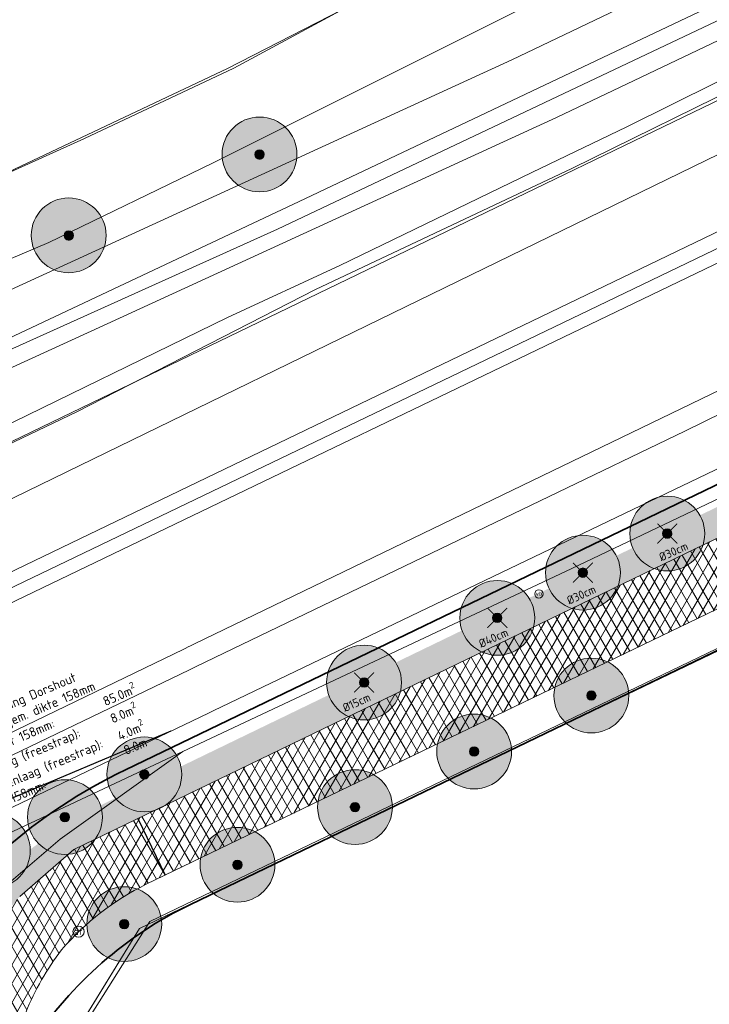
# Model space of a CAD drawing. Header units: millimetres. Extents: x 162876 to 168130, y 402614 to 405602.
# Tile 78 of 256: x 164816 to 164853, y 403569 to 403622. Entities that reach past the tile are written whole.
import ezdxf
from ezdxf import colors
from ezdxf.entities.mleader import LeaderData, LeaderLine
from ezdxf.enums import TextEntityAlignment as Align
from ezdxf.math import Vec2, Vec3

# ---------------------------------------------------------------- set-up
doc = ezdxf.new("R2010")
doc.units = ezdxf.units.MM
for name, color, linetype, lineweight in [('X-CA190022.004-UO-BGT_Ondergrond$0$GE_251_SPRTrein_as_Lijn_GEM', 253, 'Continuous', 9), ('X-CA190022.004-UO-BGT_Ondergrond$0$GE_261_OSHHek_Lijn_GEM', 253, 'X-CA190022.004-UO-BGT_Ondergrond$0$Hekwerk', 9), ('X-CA190022.004-UO-BGT_Ondergrond$0$GE_314_WGDRijbaanLokaleweg_Vlak_GEM', 253, 'Continuous', 9), ('X-CA190022.004-UO-BGT_Ondergrond$0$GE_316_WGDFietspad_Vlak_GEM', 253, 'Continuous', 9), ('X-CA190022.004-UO-BGT_Ondergrond$0$GE_367_OWGBerm_groenvoorziening_grasenk_GEM', 253, 'Continuous', 9), ('X-CA190022.004-UO-BGT_Ondergrond$0$GE_471_BTDBouwland_Vlak_GEM', 253, 'Continuous', 9), ('X-CA190022.004-UO-BGT_Ondergrond$0$GE_476_BTDGraslandagrarisch_Vlak_GEM', 253, 'Continuous', 9), ('X-CA190022.004-UO-BGT_Ondergrond$0$GE_479_BTDGroenvoorziening_grasenkruida_GEM', 253, 'Continuous', 9), ('X-CA190022.004-UO-BGT_Ondergrond$0$GE_504_WTDWaterloop_sloot_Vlak_GEM', 253, 'Continuous', 9), ('X-CA190022.004-UO-BGT_Ondergrond$0$GE_523_WTDGreppel_drogesloot_Vlak_GEM', 253, 'Continuous', 9), ('X-CA190022.004-UO-BGT_Ondergrond$0$GE_541_OWTOever_slootkant_Vlak_GEM', 253, 'Continuous', 9), ('X-CA190022.004-UO-BGT_Ondergrond$0$GE_814_BRDVerkeersbord_Punt_GEM', 7, 'Continuous', 25), ('X-CA190022.004-UO-DWM_Beplanting_v0.1$0$B-WE-GR-BOOM-S AFKOMSTIG UIT BGT', 252, 'Continuous', 0), ('X-CA190022.004-UO-GZM_Werkgrens$0$N-WE-KG-GRENS_SYSTEEMGRENS-G', 7, 'X-CA190022.004-UO-GZM_Werkgrens$0$KG-OG', 35), ('X-CA190022.004-UO-KAD_Percelen$0$B-WE-KG-GRENS_PERCEEL-GV', 150, 'Continuous', 9), ('X-CA190022.004-UO-OPB_Opbreek_v0.1$0$B-WE-VW-AFSLUITPAAL-S', 7, 'Continuous', 25), ('X-CA190022.004-UO-OPB_Opbreek_v0.1$0$V-WE-VH-VERHARDING_ASFALT-A-200', 252, 'Continuous', 18), ('X-CA190022.004-UO-OPB_Opbreek_v0.1$0$V-WE-VH-VERHARDING_ASFALT_ZAAGSNEDE-G', 1, 'X-CA190022.004-UO-OPB_Opbreek_v0.1$0$VH-ZAAGSNEDE', 25), ('X-CA190022.004-UO-OPB_Opbreek_v0.1$0$X-XX-AL-T25- LEADER ASFALT', 7, 'Continuous', 25)]:
    doc.layers.add(name, color=color, linetype=linetype, lineweight=lineweight)
for name, color, linetype in [('X-CA190022.004-UO-DWM_Beplanting_v0.1$0$B-WE-GR-BOOM-S AFKOMSTIG UIT BOMENBESTAND GEMEENTE', 252, 'Continuous'), ('X-CA190022.004-UO-DWM_Beplanting_v0.1$0$B-WE-GR-BOOM-S AFKOMSTIG UIT DTM_v0.4', 252, 'Continuous'), ('X-CA190022.004-UO-DWM_Beplanting_v0.1$0$V-WE-GR-BOOM-S', 1, 'Continuous'), ('X-CA190022.004-UO-DWM_Beplanting_v0.1$0$X-XX-AL-T18- DIAMETER TE ROOIEN BOOM 0-25 cm', 10, 'Continuous'), ('X-CA190022.004-UO-DWM_Beplanting_v0.1$0$X-XX-AL-T18- DIAMETER TE ROOIEN BOOM 25-50 cm', 10, 'Continuous')]:
    doc.layers.add(name, color=color, linetype=linetype)
doc.layers.add('X-CA190022.004-UO-OPB_Opbreek_v0.1$0$V-WE-GR-GRAS-V', color=7, linetype='Continuous', lineweight=18, true_color=0x67a552, transparency=0.5)
doc.layers.add('X-CA190022.004-UO-OPB_Opbreek_v0.1$0$V-WE-VH-VERHARDING_ASFALT-A-200 DEKLAAG FREZEN', color=32, linetype='Continuous', lineweight=18, transparency=0.5)
doc.styles.add('X-CA190022.004-UO-BGT_Ondergrond$0$NLCS-ISO', font='NLCS-ISO.ttf')
doc.styles.add('X-CA190022.004-UO-DWM_Beplanting_v0.1$0$NLCS-ISO-M250-T18', font='NLCS-ISO.ttf', dxfattribs={"height": 0.45})
doc.styles.add('X-CA190022.004-UO-OPB_Opbreek_v0.1$0$NLCS-ISO', font='NLCS-ISO.ttf')
doc.styles.add('X-CA190022.004-UO-OPB_Opbreek_v0.1$0$NLCS-ISO-M200-T25', font='NLCS-ISO.ttf', dxfattribs={"height": 0.5})
doc.linetypes.add('X-CA190022.004-UO-BGT_Ondergrond$0$Hekwerk', pattern='A,5,-1.5,[2,dgnlstyle-Veghel.shx,S=0.007936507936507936,R=0,X=0,Y=0],-1.5', length=8)
doc.linetypes.add('X-CA190022.004-UO-GZM_Werkgrens$0$KG-OG', pattern='A,5.5,-1.5,[2,NLCS.SHX,S=0.5,R=0,X=0,Y=0],-1.5', length=8.5)
doc.linetypes.add('X-CA190022.004-UO-OPB_Opbreek_v0.1$0$VH-ZAAGSNEDE', pattern='A,1e-05,-2.54,[181,NLCS.SHX,S=2.54,R=0,X=-2.54,Y=0],-5.08,[181,NLCS.SHX,S=2.54,R=180,X=2.54,Y=0],-2.54', length=10.16001)
pattern_1 = [(59.99999999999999, (0, 0), (-0.4330127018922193, 0.2500000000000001), []), (120, (0, 0), (-0.4330127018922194, -0.2499999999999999), [])]

# ---------------------------------------------------------------- blocks, each defined once
blk = doc.blocks.new('X-CA190022.004-UO-OPB_Opbreek_v0.1$0$SVW-AFSLUITPAAL-SO')
at = {"lineweight": 18}
blk.add_circle((0, 0), 1.5, dxfattribs=at)
at = {"lineweight": 18, "style": 'X-CA190022.004-UO-OPB_Opbreek_v0.1$0$NLCS-ISO'}
blk.add_text('af', height=1.8, dxfattribs=at).set_placement((0, 0), align=Align.MIDDLE_CENTER)
blk = doc.blocks.new('X-CA190022.004-UO-BGT_Ondergrond$0$SIE-WEG_PAAL_VERKEERSBORD-SO')
at = {"linetype": 'ByBlock', "lineweight": 18}
blk.add_circle((0, 0), 1.5, dxfattribs=at)
at = {"linetype": 'ByBlock', "lineweight": 18, "style": 'X-CA190022.004-UO-BGT_Ondergrond$0$NLCS-ISO'}
blk.add_text('vb', height=1.5, dxfattribs=at).set_placement((0, 0.1317113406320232), align=Align.MIDDLE_CENTER)
blk = doc.blocks.new('X-CA190022.004-UO-BGT_Ondergrond$0$IMGEOVerkeersbord')
at = {"xscale": 5, "yscale": 5, "zscale": 5}
blk.add_blockref('X-CA190022.004-UO-BGT_Ondergrond$0$SIE-WEG_PAAL_VERKEERSBORD-SO', (0, 0), dxfattribs=at)
blk = doc.blocks.new('X-CA190022.004-UO-DWM_Beplanting_v0.1$0$SGR-BOOM_01-SO')
at = {"linetype": 'ByBlock', "lineweight": 18}
h = blk.add_hatch(color=0, dxfattribs=at)
h.dxf.hatch_style = 1
edge = h.paths.add_edge_path()
edge.add_arc((0, 0), 0.25, 0, 360)
at = {"color": 0, "linetype": 'ByBlock', "lineweight": 18}
for radius in [2, 0.25]:
    blk.add_circle((0, 0), radius, dxfattribs=at)
blk = doc.blocks.new('X-CA190022.004-UO-DWM_Beplanting_v0.1$0$IMGEOBoom')
at = {"transparency": 33554457}
h = blk.add_hatch(color=256, dxfattribs=at)
h.dxf.hatch_style = 1
edge = h.paths.add_edge_path()
edge.add_arc((0, 0), 100, 0, 360)
edge = h.paths.add_edge_path(flags=17)
edge.add_arc((0, 0), 12.5, 0, 360)
h = blk.add_hatch()
h.set_pattern_fill('ANGLE', color=256)
h.set_pattern_definition([(0, (0, 0), (0, 6.985), [5.08, -1.905]), (90, (0, 0), (-6.985, 4.277078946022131e-16), [5.08, -1.905])])
edge = h.paths.add_edge_path(flags=17)
edge.add_arc((0, 0), 12.5, 0, 360)
at = {"xscale": 50, "yscale": 50, "zscale": 50}
blk.add_blockref('X-CA190022.004-UO-DWM_Beplanting_v0.1$0$SGR-BOOM_01-SO', (0, 0), dxfattribs=at)
blk = doc.blocks.new('X-CA190022.004-UO-DWM_Beplanting_v0.1$0$Te verwijderen boom')
at = {"ltscale": 0.1, "const_width": 0.05, "flags": 128}
for points in [[(-0.5303300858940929, 0.5303300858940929), (0.5303300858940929, -0.5303300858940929)], [(0.5303300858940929, 0.5303300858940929), (-0.5303300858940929, -0.5303300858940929)]]:
    blk.add_lwpolyline(points, dxfattribs=at)

msp = doc.modelspace()

# ---------------------------------------------------------------- hatches: boundary and pattern name
at = {"layer": 'X-CA190022.004-UO-OPB_Opbreek_v0.1$0$V-WE-GR-GRAS-V'}
h = msp.add_hatch(color=256, dxfattribs=at)
h.dxf.hatch_style = 1
edge = h.paths.add_edge_path()
edge.add_line((165185.0802885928, 403753.919015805), (165184.9358469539, 403754.335098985))
edge.add_line((165184.9358469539, 403754.335098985), (165182.4242570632, 403753.7117531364))
edge.add_arc((165184.83305572, 403744.0062030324), 10.00000068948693, 103.9384755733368, 104.389961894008)
edge.add_line((165182.3478536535, 403753.6924708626), (165176.1634736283, 403750.9195116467))
edge.add_line((165176.1634736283, 403750.9195116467), (165163.371198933, 403744.7270959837))
edge.add_line((165163.371198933, 403744.7270959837), (165132.0621676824, 403729.7524126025))
edge.add_line((165132.0621676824, 403729.7524126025), (165051.8105520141, 403691.1326350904))
edge.add_line((165051.8105520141, 403691.1326350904), (164928.067560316, 403631.5836390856))
edge.add_line((164928.067560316, 403631.5836390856), (164889.0778979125, 403612.8208391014))
edge.add_line((164889.0778979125, 403612.8208391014), (164824.4758502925, 403581.5370472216))
edge.add_line((164824.4758502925, 403581.5370472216), (164821.6934440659, 403580.1894008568))
edge.add_arc((164833.3995884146, 403554.5033978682), 28.22772688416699, 114.5006619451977, 114.9023726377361)
edge.add_line((164821.513644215, 403580.1066963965), (164818.198, 403577.726))
edge.add_line((164818.198, 403577.726), (164815.446, 403575.376))
edge.add_line((164815.446, 403575.376), (164813.1797279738, 403574.2017110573))
edge.add_arc((164833.5750510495, 403554.2979663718), 28.49786405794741, 135.6988739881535, 141.3908883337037)
edge.add_line((164811.3062145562, 403572.0807439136), (164810.6738774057, 403569.0759115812))
edge.add_arc((164785.2018896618, 403574.4362386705), 26.02989178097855, 331.0608713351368, 348.1160734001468, ccw=False)
edge.add_line((164807.9815402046, 403561.840890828), (164805.4631513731, 403559.8819045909))
edge.add_line((164805.4631513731, 403559.8819045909), (164804.0464364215, 403558.8791263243))
edge.add_line((164804.0464364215, 403558.8791263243), (164804.732, 403557.966))
edge.add_line((164804.732, 403557.966), (164806.021, 403557.782))
edge.add_line((164806.021, 403557.782), (164809.528, 403560.51))
edge.add_arc((164776.9784585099, 403579.0174162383), 37.4432518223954, 330.3777764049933, 331.2628578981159)
edge.add_arc((164785.1916638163, 403574.4391008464), 28.04048786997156, 331.3968636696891, 348.1145441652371)
edge.add_line((164812.631, 403568.664), (164812.655, 403568.782))
edge.add_line((164812.655, 403568.782), (164812.679, 403568.899))
edge.add_arc((164828.7575959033, 403563.4019086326), 16.99232943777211, 138.510654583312, 161.1250179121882, ccw=False)
edge.add_line((164816.029, 403574.659), (164818.92, 403577.18))
edge.add_line((164818.92, 403577.18), (164889.73, 403611.47))
edge.add_line((164889.73, 403611.47), (164928.718, 403630.232))
edge.add_line((164928.718, 403630.232), (165052.461, 403689.781))
edge.add_line((165052.461, 403689.781), (165132.711, 403728.4))
edge.add_line((165132.711, 403728.4), (165183.831, 403752.85))
edge.add_line((165183.831, 403752.85), (165184.537, 403753.109))
edge.add_line((165184.537, 403753.109), (165184.335, 403753.662))
edge.add_line((165184.335, 403753.662), (165185.0802885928, 403753.919015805))
h = msp.add_hatch(color=256, dxfattribs=at)
h.dxf.hatch_style = 1
edge = h.paths.add_edge_path()
edge.add_arc((164833.5750487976, 403554.2979641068), 28.49786402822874, 129.6731744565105, 135.69886756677)
edge.add_line((164813.1797279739, 403574.2017110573), (164815.446, 403575.376))
edge.add_line((164815.446, 403575.376), (164818.198, 403577.726))
edge.add_line((164818.198, 403577.726), (164821.513644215, 403580.1066963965))
edge.add_arc((164833.3995898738, 403554.5033946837), 28.22773038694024, 114.9023726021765, 129.66525419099)
at = {"layer": 'X-CA190022.004-UO-OPB_Opbreek_v0.1$0$V-WE-VH-VERHARDING_ASFALT-A-200'}
h = msp.add_hatch(dxfattribs=at)
h.set_pattern_fill('AVH-ASFALT', color=256, scale=0.5, pattern_type=2)
h.set_pattern_definition(pattern_1)
edge = h.paths.add_edge_path()
edge.add_line((164823.8109751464, 403575.8132366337), (164822.3430904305, 403578.837643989))
edge.add_line((164822.3430904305, 403578.837643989), (164818.92, 403577.18))
edge.add_line((164818.92, 403577.18), (164816.029, 403574.659))
edge.add_arc((164828.7575959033, 403563.4019086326), 16.99232943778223, 138.510654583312, 161.1250179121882)
edge.add_line((164812.679, 403568.899), (164812.655, 403568.782))
edge.add_line((164812.655, 403568.782), (164812.631, 403568.664))
edge.add_line((164812.631, 403568.664), (164816.034, 403567.544))
edge.add_line((164816.034, 403567.544), (164816.352, 403568.462))
edge.add_arc((164830.2942390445, 403562.7289012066), 15.07496107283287, 142.9106646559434, 157.6473590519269, ccw=False)
edge.add_arc((164829.2238126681, 403562.3431091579), 14.48514344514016, 116.37884174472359, 139.1372691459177, ccw=False)
edge.add_line((164822.788, 403575.32), (164823.8109751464, 403575.8132366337))
at = {"layer": 'X-CA190022.004-UO-OPB_Opbreek_v0.1$0$V-WE-VH-VERHARDING_ASFALT-A-200 DEKLAAG FREZEN'}
h = msp.add_hatch(dxfattribs=at)
h.set_pattern_fill('AVH-ASFALT', color=256, scale=0.5, pattern_type=2)
h.set_pattern_definition(pattern_1)
h.paths.add_polyline_path([(165053.915, 403686.762), (165052.461, 403689.781), (164928.718, 403630.232), (164889.73, 403611.47), (164822.3430904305, 403578.837643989), (164823.8109751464, 403575.8132366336), (164897.083, 403611.142), (164930.224, 403627.122)])

# ---------------------------------------------------------------- linework, layer by layer
at = {"layer": 'X-CA190022.004-UO-BGT_Ondergrond$0$GE_251_SPRTrein_as_Lijn_GEM'}
msp.add_line((164845.068, 403605.352), (164908.013, 403635.73), dxfattribs=at)
at = {"layer": 'X-CA190022.004-UO-BGT_Ondergrond$0$GE_261_OSHHek_Lijn_GEM'}
msp.add_line((164832.047, 403577.565), (164853.84, 403588.034), dxfattribs=at)
at = {"layer": 'X-CA190022.004-UO-BGT_Ondergrond$0$GE_367_OWGBerm_groenvoorziening_grasenk_GEM', "flags": 128}
for points in [[(164790.984, 403596.542), (164796.144, 403599.5300000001), (164808.177, 403605.646), (164817.592, 403609.652), (164826.338, 403613.893), (164844.829, 403623.157), (164869.283, 403635.778), (164876.211, 403640.129), (164881.966, 403643.374), (164890.639, 403647.86), (164900.979, 403653.037), (164902.228, 403653.76), (164902.077, 403654.3180000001), (164900.775, 403654.858), (164912.662, 403660.8180000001)], [(164793.37, 403592.5030000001), (164798.401, 403595.872), (164812.91, 403602.75), (164829.801, 403610.369), (164868.202, 403628.593), (164905.02, 403646.658), (164903.043, 403649.339), (164885.09, 403640.342), (164867.701, 403631.561), (164842.331, 403619.417), (164811.64, 403605.3400000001), (164795.615, 403597.535), (164788.258, 403591.868)]]:
    msp.add_lwpolyline(points, dxfattribs=at)
at = {"layer": 'X-CA190022.004-UO-BGT_Ondergrond$0$GE_471_BTDBouwland_Vlak_GEM', "flags": 128}
msp.add_lwpolyline([(164994.181, 403699.1770000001), (164982.338, 403693.9), (164969.809, 403687.706), (164953.622, 403680.611), (164932.576, 403671.054), (164920.429, 403665.042), (164912.662, 403660.8180000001), (164900.775, 403654.858), (164896.98, 403653.637), (164887.611, 403648.933), (164879.138, 403644.836), (164864.696, 403638.0140000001), (164839.855, 403625.49), (164835.899, 403623.531), (164827.471, 403618.982), (164819.485, 403615.211), (164808.649, 403610.308), (164797.782, 403605.159), (164791.469, 403601.87)], dxfattribs=at)
at = {"layer": 'X-CA190022.004-UO-BGT_Ondergrond$0$GE_504_WTDWaterloop_sloot_Vlak_GEM', "flags": 128}
for points in [[(164814.134, 403599.296), (164827.134, 403605.631), (164833.139, 403608.426), (164843.402, 403613.393), (164848.475, 403615.8290000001), (164858.005, 403620.565)], [(164855.4, 403618.448), (164845.54, 403613.615), (164831.834, 403607.136), (164819.075, 403600.582), (164809.051, 403595.786)]]:
    msp.add_lwpolyline(points, dxfattribs=at)
at = {"layer": 'X-CA190022.004-UO-BGT_Ondergrond$0$GE_523_WTDGreppel_drogesloot_Vlak_GEM', "flags": 128}
for points in [[(164900.775, 403654.858), (164902.077, 403654.3180000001), (164902.228, 403653.76), (164900.979, 403653.037), (164890.639, 403647.86), (164881.966, 403643.374), (164876.211, 403640.129), (164869.283, 403635.778), (164844.829, 403623.157), (164826.338, 403613.893), (164817.592, 403609.652), (164808.177, 403605.646), (164796.144, 403599.5300000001), (164790.984, 403596.542)], [(164791.469, 403601.87), (164797.782, 403605.159), (164808.649, 403610.308), (164819.485, 403615.211), (164827.471, 403618.982), (164835.899, 403623.531), (164839.855, 403625.49), (164864.696, 403638.0140000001), (164879.138, 403644.836), (164887.611, 403648.933), (164896.98, 403653.637), (164900.775, 403654.858)]]:
    msp.add_lwpolyline(points, dxfattribs=at)
at = {"layer": 'X-CA190022.004-UO-BGT_Ondergrond$0$GE_541_OWTOever_slootkant_Vlak_GEM', "flags": 128}
for points in [[(164858.005, 403620.565), (164848.475, 403615.8290000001), (164843.402, 403613.393), (164833.139, 403608.426), (164827.134, 403605.631), (164814.134, 403599.296)], [(164809.051, 403595.786), (164819.075, 403600.582), (164831.834, 403607.136), (164845.54, 403613.615), (164855.4, 403618.448)]]:
    msp.add_lwpolyline(points, dxfattribs=at)
at = {"layer": 'X-CA190022.004-UO-KAD_Percelen$0$B-WE-KG-GRENS_PERCEEL-GV', "flags": 128}
for points in [[(165112.96, 403892.75), (165013.384, 403848.933), (164699.405, 403710.75), (164782.888, 403598.044), (164827.139, 403618.955), (164891.876, 403652.217), (165174.211, 403781.023), (165147.929, 403847.659), (165142.318, 403859.073), (165133.014, 403872.153), (165124.362, 403881.795), (165115.178, 403891.433)], [(164787.129, 403591.173), (164830.972, 403611.838), (164885.502, 403637.729), (164951.691, 403669.132), (165025.211, 403704.052), (165100.661, 403739.758), (165175.883, 403776.785), (165174.211, 403781.023), (164891.876, 403652.217), (164827.139, 403618.955), (164782.888, 403598.044)]]:
    msp.add_lwpolyline(points, close=True, dxfattribs=at)
at = {"layer": 'X-CA190022.004-UO-OPB_Opbreek_v0.1$0$V-WE-VH-VERHARDING_ASFALT_ZAAGSNEDE-G', "ltscale": 0.02, "flags": 128}
msp.add_lwpolyline([(164822.3430904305, 403578.837643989), (164823.8109751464, 403575.8132366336)], dxfattribs=at)

# ---------------------------------------------------------------- block references
at = {"layer": 'X-CA190022.004-UO-BGT_Ondergrond$0$GE_814_BRDVerkeersbord_Punt_GEM', "xscale": 0.03, "yscale": 0.03, "zscale": 0.02}
msp.add_blockref('X-CA190022.004-UO-BGT_Ondergrond$0$IMGEOVerkeersbord', (164843.787, 403590.848), dxfattribs=at)
at = {"layer": 'X-CA190022.004-UO-DWM_Beplanting_v0.1$0$B-WE-GR-BOOM-S AFKOMSTIG UIT BGT', "xscale": 0.02, "yscale": 0.02, "zscale": 0.02}
for p in [(164828.85, 403614.359), (164818.648, 403610.0300000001), (164850.647, 403594.0790000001), (164846.138, 403591.988), (164841.559, 403589.5680000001), (164834.436, 403586.111), (164846.587, 403585.415), (164840.322, 403582.421)]:
    msp.add_blockref('X-CA190022.004-UO-DWM_Beplanting_v0.1$0$IMGEOBoom', p, dxfattribs=at)
at = {"layer": 'X-CA190022.004-UO-DWM_Beplanting_v0.1$0$B-WE-GR-BOOM-S AFKOMSTIG UIT BOMENBESTAND GEMEENTE', "xscale": 0.02, "yscale": 0.02, "zscale": 0.02}
for p in [(164828.85, 403614.359), (164818.648, 403610.03), (164850.647, 403594.079), (164846.138, 403591.988), (164841.559, 403589.568), (164834.436, 403586.111), (164846.587, 403585.415), (164840.322, 403582.421)]:
    msp.add_blockref('X-CA190022.004-UO-DWM_Beplanting_v0.1$0$IMGEOBoom', p, dxfattribs=at)
at = {"layer": 'X-CA190022.004-UO-DWM_Beplanting_v0.1$0$B-WE-GR-BOOM-S AFKOMSTIG UIT DTM_v0.4', "linetype": 'ByBlock', "lineweight": -2, "xscale": 0.02, "yscale": 0.02, "zscale": 0.02}
msp.add_blockref('X-CA190022.004-UO-DWM_Beplanting_v0.1$0$IMGEOBoom', (164833.953, 403579.45, 9.286), dxfattribs=at)
at = {"layer": 'X-CA190022.004-UO-DWM_Beplanting_v0.1$0$V-WE-GR-BOOM-S'}
for p in [(164850.647, 403594.0790000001), (164846.138, 403591.988), (164841.559, 403589.5680000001), (164834.436, 403586.111)]:
    msp.add_blockref('X-CA190022.004-UO-DWM_Beplanting_v0.1$0$Te verwijderen boom', p, dxfattribs=at)
at = {"layer": 'X-CA190022.004-UO-OPB_Opbreek_v0.1$0$B-WE-VW-AFSLUITPAAL-S', "xscale": 0.2, "yscale": 0.2, "zscale": 0.2}
msp.add_blockref('X-CA190022.004-UO-OPB_Opbreek_v0.1$0$SVW-AFSLUITPAAL-SO', (164819.175, 403572.786), dxfattribs=at)

# ---------------------------------------------------------------- texts
at = {"layer": 'X-CA190022.004-UO-DWM_Beplanting_v0.1$0$X-XX-AL-T18- DIAMETER TE ROOIEN BOOM 0-25 cm', "insert": (164833.2351574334, 403584.9328552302), "char_height": 0.45, "attachment_point": 1, "rotation": 24.279999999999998, "style": 'X-CA190022.004-UO-DWM_Beplanting_v0.1$0$NLCS-ISO-M250-T18'}
msp.add_mtext_dynamic_manual_height_columns('%%C15cm', width=0.45, gutter_width=2.25, heights=[0], dxfattribs=at)
at = {"layer": 'X-CA190022.004-UO-DWM_Beplanting_v0.1$0$X-XX-AL-T18- DIAMETER TE ROOIEN BOOM 25-50 cm', "char_height": 0.45, "attachment_point": 1, "rotation": 24.279999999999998, "style": 'X-CA190022.004-UO-DWM_Beplanting_v0.1$0$NLCS-ISO-M250-T18'}
for s, insert in [('%%C30cm', (164850.1427787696, 403592.9915651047)), ('%%C30cm', (164845.2146467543, 403590.6782040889)), ('%%C40cm', (164840.5096523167, 403588.3639158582))]:
    msp.add_mtext_dynamic_manual_height_columns(s, width=0.45, gutter_width=2.25, heights=[0], dxfattribs=dict(at, insert=insert))

# ---------------------------------------------------------------- next in the draw order: leaders
at = {"layer": 'X-CA190022.004-UO-OPB_Opbreek_v0.1$0$X-XX-AL-T25- LEADER ASFALT'}
ml = msp.add_multileader_mtext('Standard', dxfattribs=at)
ml.set_content('\\A1;Wegvak 2.9; Kruising Dorshout\\PTotaal teervrij, gem. dikte 158mm\\POpbreken asfalt 158mm:  ^I^I85.0m{\\H0.7x;\\S2^ ;}\\PFrezen deklaag (freestrap):  ^I8.0m{\\H0.7x;\\S2^ ;\\H1.42857x;\\PFrezen tussenlaag }(freestrap): ^I4.0m{\\H0.7x;\\S2^ ;\\H1.42857x;\\PZaagsnede 158mm:  ^I^I8.0m }', color=256, style='X-CA190022.004-UO-OPB_Opbreek_v0.1$0$NLCS-ISO-M200-T25')
ml.set_leader_properties(color=256, linetype='ByLayer', lineweight=-1)
ml.build(insert=Vec2(0, 0))
ml.multileader.update_dxf_attribs({"text_left_attachment_type": 5, "text_right_attachment_type": 5, "dogleg_length": 0.5, "arrow_head_size": 0.5})
ctx = ml.context
ctx.base_point, ctx.char_height, ctx.arrow_head_size, ctx.landing_gap_size, ctx.plane_origin, ctx.plane_x_axis, ctx.plane_y_axis = Vec3(164812.2368694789, 403578.5031553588), 0.5, 0.5, 0.18, Vec3(164723.1127229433, 403589.3765476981), Vec3(0.9211174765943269, 0.3892847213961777), Vec3(-0.3892847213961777, 0.9211174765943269)
ctx.left_attachment, ctx.right_attachment = 5, 5
notes = []
notes.append((ctx, [(0, (1, 1, 0), (164811.7763107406, 403578.3085129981), (0.921117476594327, 0.3892847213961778), 0.4999999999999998, [(1, [(164800.7652454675, 403560.1442834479)], 0, [])])]))
ctx.mtext.insert, ctx.mtext.text_direction, ctx.mtext.rotation, ctx.mtext.width, ctx.mtext.flow_direction = Vec3(164810.4886876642, 403583.1020536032), Vec3(0.9211174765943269, 0.3892847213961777), 0.3998549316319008, 14.95834468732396, 5
ctx.mtext.has_bg_fill, ctx.mtext.bg_color, ctx.mtext.bg_scale_factor, ctx.mtext.bg_transparency, ctx.mtext.use_window_bg_color = 1, -1027028792, 1.5, 0, 1
for ctx, leaders in notes:
    for number, flags, end, landing, length, lines in leaders:
        leader = LeaderData()
        leader.index, (leader.has_last_leader_line, leader.has_dogleg_vector, leader.attachment_direction) = number, flags
        leader.last_leader_point, leader.dogleg_vector, leader.dogleg_length = Vec3(end), Vec3(landing), length
        for number, points, colour, breaks in lines:
            line = LeaderLine()
            line.index, line.vertices, line.color, line.breaks = number, Vec3.list(points), colors.encode_raw_color(colour), breaks
            leader.lines.append(line)
        ctx.leaders.append(leader)

# ---------------------------------------------------------------- next in the draw order: linework, layer by layer
at = {"layer": 'X-CA190022.004-UO-BGT_Ondergrond$0$GE_251_SPRTrein_as_Lijn_GEM'}
for p, q in [((164789.729, 403579.594), (164922.317, 403643.446)), ((164790.556, 403578.319), (164922.966, 403642.107)), ((164773.462, 403570.933), (164845.068, 403605.352))]:
    msp.add_line(p, q, dxfattribs=at)
at = {"layer": 'X-CA190022.004-UO-BGT_Ondergrond$0$GE_261_OSHHek_Lijn_GEM'}
for p, q in [((164822.431, 403572.962), (164832.047, 403577.565)), ((164815.7, 403561.975), (164822.431, 403572.962))]:
    msp.add_line(p, q, dxfattribs=at)
at = {"layer": 'X-CA190022.004-UO-BGT_Ondergrond$0$GE_314_WGDRijbaanLokaleweg_Vlak_GEM', "flags": 128}
msp.add_lwpolyline([(164905.02, 403646.658), (164868.202, 403628.593), (164829.801, 403610.369), (164812.91, 403602.75), (164798.401, 403595.872), (164793.37, 403592.5030000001), (164789.337, 403588.407), (164786.957, 403582.448), (164786.029, 403583.287), (164786.349, 403583.527), (164781.352, 403590.2200000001), (164785.051, 403590.471), (164788.258, 403591.868), (164795.615, 403597.535), (164811.64, 403605.3400000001), (164842.331, 403619.417), (164867.701, 403631.561), (164885.09, 403640.342), (164903.043, 403649.339), (164905.02, 403646.658)], dxfattribs=at)
at = {"layer": 'X-CA190022.004-UO-BGT_Ondergrond$0$GE_316_WGDFietspad_Vlak_GEM', "flags": 128}
for points in [[(164816.029, 403574.659), (164818.92, 403577.18), (164889.73, 403611.4700000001), (164928.718, 403630.232), (165052.461, 403689.781), (165053.915, 403686.762)], [(165053.915, 403686.762), (164930.224, 403627.122), (164897.083, 403611.142), (164822.788, 403575.32)]]:
    msp.add_lwpolyline(points, dxfattribs=at)
at = {"layer": 'X-CA190022.004-UO-BGT_Ondergrond$0$GE_316_WGDFietspad_Vlak_GEM'}
for centre, radius, start, end in [((164829.2238126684, 403562.3431091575), 14.48514344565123, 116.3788417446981, 139.1372691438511), ((164830.2942390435, 403562.7289012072), 15.07496107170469, 142.9106646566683, 157.6473590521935)]:
    msp.add_arc(centre, radius, start, end, dxfattribs=at)
at = {"layer": 'X-CA190022.004-UO-BGT_Ondergrond$0$GE_367_OWGBerm_groenvoorziening_grasenk_GEM', "flags": 128}
for points in [[(165184.537, 403753.109), (165183.831, 403752.8500000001), (165132.711, 403728.4), (165052.461, 403689.781), (164928.718, 403630.232), (164889.73, 403611.4700000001), (164818.92, 403577.18), (164816.029, 403574.659)], [(165020.847, 403701.185), (164994.729, 403688.8670000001), (164970.544, 403677.232), (164924.828, 403654.961), (164906.751, 403646.269), (164872.249, 403629.472), (164844.728, 403616.333), (164820.707, 403605.295), (164798.273, 403595.036), (164796.649, 403593.785), (164795.736, 403592.477), (164789.337, 403588.407)], [(164809.528, 403560.51), (164806.021, 403557.782), (164804.732, 403557.966), (164803.063, 403560.189), (164802.426, 403561.037), (164802.303, 403561.201), (164794.593, 403571.459), (164796.779, 403572.7310000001), (164801.128, 403568.949), (164807.319, 403571.87), (164807.843, 403570.785), (164810.586, 403572.108), (164810.297, 403572.708), (164815.446, 403575.376), (164818.198, 403577.7260000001), (164824.741, 403582.424), (164845.508, 403592.191), (164892.802, 403614.747), (164932.953, 403634.789), (165023.639, 403678.975), (165070.999, 403701.067)], [(164822.788, 403575.32), (164897.083, 403611.142), (164898.003, 403609.583), (164894.042, 403607.5900000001)], [(164894.042, 403607.5900000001), (164853.84, 403588.034), (164832.047, 403577.565), (164822.431, 403572.962), (164815.7, 403561.975), (164812.075, 403556.422), (164811.274, 403557.307), (164812.565, 403559.008), (164814.07, 403562.025), (164814.789, 403563.951), (164815.79, 403566.8400000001), (164816.034, 403567.544), (164816.352, 403568.462)], [(164824.741, 403582.424), (164818.198, 403577.7260000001), (164815.446, 403575.376), (164810.297, 403572.708), (164809.257, 403574.862), (164806.514, 403573.538), (164807.319, 403571.87), (164801.128, 403568.949), (164796.779, 403572.7310000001), (164799.727, 403574.446), (164799.396, 403573.282), (164799.575, 403572.244), (164800.084, 403571.751), (164800.975, 403571.585), (164803.417, 403572.255), (164809.926, 403575.456), (164824.741, 403582.424)]]:
    msp.add_lwpolyline(points, dxfattribs=at)
at = {"layer": 'X-CA190022.004-UO-BGT_Ondergrond$0$GE_367_OWGBerm_groenvoorziening_grasenk_GEM', "extrusion": (0, 0, -1)}
for centre, radius, start, end in [((-164829.2238126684, 403562.3431091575), 14.48514344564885, 40.86273085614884, 63.62115825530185), ((-164830.2942390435, 403562.7289012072), 15.0749610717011, 22.35264094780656, 37.08933534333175)]:
    msp.add_arc(centre, radius, start, end, dxfattribs=at)
at = {"layer": 'X-CA190022.004-UO-BGT_Ondergrond$0$GE_476_BTDGraslandagrarisch_Vlak_GEM', "flags": 128}
msp.add_lwpolyline([(164815.7, 403561.975), (164822.431, 403572.962), (164832.047, 403577.565), (164853.84, 403588.034), (164894.042, 403607.5900000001), (164898.003, 403609.583), (164926.203, 403570.8400000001), (164927.892, 403568.525)], dxfattribs=at)
at = {"layer": 'X-CA190022.004-UO-BGT_Ondergrond$0$GE_479_BTDGroenvoorziening_grasenkruida_GEM', "flags": 128}
for points in [[(164789.337, 403588.407), (164795.736, 403592.477), (164795.749, 403590.857), (164796.403, 403590.0900000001), (164797.584, 403589.377), (164799.057, 403589.045), (164800.769, 403589.314), (164803.866, 403590.234), (164853.405, 403614.379), (164881.309, 403627.845), (164910.616, 403641.89), (164918.504, 403645.499), (164919.981, 403646.2420000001), (164940.87, 403656.027), (164963.173, 403666.692), (164984.215, 403676.958), (165005.231, 403686.995)], [(165001.831, 403672.039), (164980.948, 403662.403), (164964.98, 403654.785), (164947.527, 403646.174), (164928.788, 403636.728), (164926.155, 403635.523), (164915.337, 403630.919), (164851.58, 403599.55), (164808.057, 403578.591), (164801.04, 403575.3890000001), (164799.727, 403574.446), (164796.779, 403572.7310000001), (164794.593, 403571.459), (164792.33, 403574.4700000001)]]:
    msp.add_lwpolyline(points, dxfattribs=at)
at = {"layer": 'X-CA190022.004-UO-BGT_Ondergrond$0$GE_523_WTDGreppel_drogesloot_Vlak_GEM', "flags": 128}
msp.add_lwpolyline([(165023.639, 403678.975), (164932.953, 403634.789), (164892.802, 403614.747), (164845.508, 403592.191), (164824.741, 403582.424), (164809.926, 403575.456), (164803.417, 403572.255), (164800.975, 403571.585), (164800.084, 403571.751), (164799.575, 403572.244), (164799.396, 403573.282), (164799.727, 403574.446), (164801.04, 403575.3890000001), (164808.057, 403578.591), (164851.58, 403599.55), (164915.337, 403630.919), (164926.155, 403635.523), (164928.788, 403636.728), (164947.527, 403646.174), (164964.98, 403654.785), (164980.948, 403662.403), (165001.831, 403672.039)], dxfattribs=at)
at = {"layer": 'X-CA190022.004-UO-BGT_Ondergrond$0$GE_541_OWTOever_slootkant_Vlak_GEM', "flags": 128}
msp.add_lwpolyline([(164910.616, 403641.89), (164881.309, 403627.845), (164853.405, 403614.379), (164803.866, 403590.234), (164800.769, 403589.314), (164799.057, 403589.045), (164797.584, 403589.377), (164796.403, 403590.0900000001), (164795.749, 403590.857), (164795.736, 403592.477), (164796.649, 403593.785), (164798.273, 403595.036), (164820.707, 403605.295), (164844.728, 403616.333), (164872.249, 403629.472), (164906.751, 403646.269), (164924.828, 403654.961)], dxfattribs=at)
at = {"layer": 'X-CA190022.004-UO-GZM_Werkgrens$0$N-WE-KG-GRENS_SYSTEEMGRENS-G', "ltscale": 0.2, "flags": 128}
msp.add_lwpolyline([(164202.4471839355, 403276.2612616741, -0.007014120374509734), (164204.6842424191, 403278.1944806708), (164207.7316017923, 403280.6309342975), (164216.350955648, 403287.4712219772), (164219.0035534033, 403289.434108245), (164219.3746627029, 403289.7286192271), (164237.1836765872, 403303.1852059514), (164244.5865004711, 403308.605291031), (164248.7299054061, 403311.6378046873), (164253.9774847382, 403315.3666892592), (164261.1754745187, 403320.480446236), (164269.6822113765, 403326.3244647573), (164277.4779943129, 403331.5382684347), (164300.138869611, 403346.1530355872), (164322.9639978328, 403359.9259594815), (164334.0727303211, 403366.2923093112), (164351.6652632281, 403375.7974689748), (164373.7421382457, 403387.5498352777), (164399.9497431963, 403400.4638723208), (164429.2801321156, 403414.7433017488), (164430.1235736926, 403415.1409833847), (164430.9478262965, 403415.506283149), (164431.7770699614, 403415.8458020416), (164432.615246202, 403416.1613381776), (164433.4616619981, 403416.4526584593), (164434.3156183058, 403416.7195497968), (164435.1764106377, 403416.9618192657), (164436.0433296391, 403417.1792942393), (164436.3055164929, 403417.2587681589, -0.09982065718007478), (164451.9815185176, 403417.1790174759, 0.1310872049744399), (164471.5299883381, 403420.9480569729), (164482.532673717, 403426.2434413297), (164490.6930660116, 403418.7998493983), (164492.5861501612, 403419.7065134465), (164495.4035730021, 403416.5299918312, -0.01010042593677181), (164498.0738503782, 403413.5363083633), (164499.3853029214, 403412.0048366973), (164502.2759065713, 403408.6525450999), (164509.274412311, 403412.9480533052), (164511.7682141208, 403416.4610208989), (164509.1861236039, 403420.2014103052, -0.1750361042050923), (164509.3210798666, 403422.1351258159, -0.1801291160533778), (164510.5166693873, 403423.4312866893), (164518.8245311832, 403427.3151248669), (164545.0302416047, 403439.9269191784), (164571.6953268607, 403452.7535489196), (164577.9552917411, 403456.0641072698), (164591.4716804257, 403464.141949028), (164595.4462846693, 403466.1591353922), (164599.4311747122, 403468.181541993), (164600.8539115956, 403468.8630628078), (164605.9399590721, 403471.2415379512), (164622.0164705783, 403477.7583811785), (164627.272938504, 403479.8886915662), (164631.9472826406, 403481.9048786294), (164633.2674407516, 403482.5385622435, 0.08477773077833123), (164642.6089981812, 403485.3796505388), (164759.3320802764, 403541.3864717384), (164770.9742443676, 403544.8150730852), (164773.2724307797, 403545.3968587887), (164787.8865800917, 403542.289629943), (164789.8994408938, 403542.3802139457), (164793.2522167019, 403543.0482871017), (164800.2402211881, 403546.8141014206), (164803.6710322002, 403549.3659814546), (164804.7740494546, 403550.3596960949), (164806.982937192, 403547.3873851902), (164807.9070396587, 403546.1989325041), (164811.8704722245, 403549.2807697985), (164810.9532731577, 403550.4603442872), (164809.5116547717, 403552.4057701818), (164808.342669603, 403553.5746866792), (164810.0239640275, 403555.0893745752), (164807.82693957, 403558.0124714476), (164809.8344029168, 403559.5158162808, 0.08719858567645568), (164816.7069141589, 403566.8332066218, -0.1361886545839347), (164825.1509550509, 403574.2389801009), (164897.951587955, 403609.3404576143), (164931.0926747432, 403625.3204994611), (165054.7836542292, 403684.9604895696), (165123.1554235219, 403717.9264497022), (165148.5663854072, 403730.0329638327), (165175.6541256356, 403740.4784873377), (165188.1464371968, 403744.8235939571), (165187.6324323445, 403748.0918636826), (165185.2580450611, 403754.9315992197), (165180.037890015, 403753.6894865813, 0.02784581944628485), (165177.0513383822, 403752.4655620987), (165119.6977294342, 403725.1406508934), (165051.3091062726, 403692.1665645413), (164927.6180512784, 403632.5265380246), (164894.4771003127, 403616.5465616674), (164821.6764674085, 403581.445084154, 0.1361886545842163), (164810.015649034, 403571.2180636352, -0.08719858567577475), (164805.0390029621, 403565.919263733), (164803.0203514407, 403564.4075403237), (164799.415410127, 403569.2038422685), (164798.6149812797, 403568.6044188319), (164797.8152444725, 403568.0055136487), (164797.2158194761, 403568.8059445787), (164793.3705278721, 403565.9262908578), (164793.9699528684, 403565.1258599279), (164792.3761302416, 403563.932281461), (164795.8845084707, 403559.0636660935, -0.2015476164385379), (164780.0971775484, 403554.0570161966, 0.07565561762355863), (164771.1691888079, 403553.9823458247, -0.009754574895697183), (164764.0749090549, 403552.5358596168), (164754.2863395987, 403547.7986438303), (164747.4743492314, 403544.6063578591), (164708.340445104, 403525.5831572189), (164686.2179063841, 403515.3649846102), (164675.1479613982, 403509.8647663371), (164663.5244613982, 403504.2582663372), (164644.326586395, 403495.0707073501), (164639.4929121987, 403492.7230557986), (164638.2008723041, 403492.1265410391, -0.2018182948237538), (164621.8461223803, 403491.8003317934, 0.2094978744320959), (164598.5804137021, 403490.9733350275), (164556.1572466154, 403470.5661522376), (164536.2994594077, 403461.0079530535), (164516.3183906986, 403451.407959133), (164508.2317351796, 403447.5121291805), (164500.1867564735, 403443.6421835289), (164497.2033634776, 403443.0084814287), (164495.0902549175, 403442.27400261, 0.1307944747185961), (164492.913084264, 403444.8114515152), (164488.4347408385, 403447.8854838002), (164494.8986629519, 403449.8350294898), (164490.3149407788, 403452.2328764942), (164484.4843242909, 403450.5971355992, -0.07642678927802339), (164479.7480917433, 403454.7225616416), (164478.7991556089, 403455.8572518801), (164474.9179570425, 403452.9617439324), (164457.3434499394, 403473.5656706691), (164451.2568614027, 403468.374000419), (164465.5190818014, 403451.6533184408, -0.484296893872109), (164464.8169442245, 403448.1132255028), (164461.4164168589, 403446.3937776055), (164463.8934237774, 403441.7698684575), (164464.9162194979, 403439.6136052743), (164433.0167582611, 403424.6830765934, 0.0516595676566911), (164425.3001219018, 403421.7033575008), (164396.430770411, 403407.6483830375), (164370.0935852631, 403394.670494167), (164347.8842103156, 403382.8475930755), (164330.1818090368, 403373.2830720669), (164318.9080065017, 403366.8221215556), (164295.9033911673, 403352.9408932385), (164273.0860170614, 403338.2251946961), (164265.1933658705, 403332.9466057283), (164256.5935764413, 403327.0386612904), (164249.3435457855, 403321.8879322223), (164244.0502837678, 403318.1265859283), (164239.8604985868, 403315.0601269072), (164232.4089702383, 403309.6043821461), (164214.4760118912, 403296.0541423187), (164201.2887743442, 403285.5887988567, 0.01213108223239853), (164197.4136132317, 403282.3572203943)], format="xyb", close=True, dxfattribs=at)
at = {"layer": 'X-CA190022.004-UO-KAD_Percelen$0$B-WE-KG-GRENS_PERCEEL-GV', "flags": 128}
for points in [[(164595.838, 403501.354), (164555.326, 403482.367), (164489.137, 403451.001), (164492.811, 403446.689), (164487.569, 403444.164), (164476.902, 403439.143), (164474.656, 403438.052), (164469.708, 403435.65), (164459.04, 403430.474), (164460.276, 403427.915), (164478.654, 403436.809), (164549.795, 403471.239), (164610.094, 403500.047), (164740.684, 403562.794), (164887.38, 403633.726), (164885.502, 403637.729), (164830.972, 403611.838), (164787.129, 403591.173), (164774.865, 403585.072), (164771.579, 403589.482), (164763.848, 403582.954), (164722.665, 403561.134), (164654.869, 403529.019)], [(164460.276, 403427.915), (164466.349, 403415.367), (164487.883, 403425.722), (164496.111, 403429.679), (164555.855, 403458.619), (164593.206, 403476.41), (164588.97, 403485.217), (164612.074, 403496.328), (164616.314, 403487.512), (164746.772, 403550.188), (164893.326, 403621.049), (164887.38, 403633.726), (164740.684, 403562.794), (164610.094, 403500.047), (164549.795, 403471.239), (164478.654, 403436.809)], [(164468.748, 403410.406), (164486.08, 403417.995), (164492.111, 403420.636), (164493.855, 403418.592), (164495.298, 403416.903), (164503.089, 403421.185), (164615.905, 403478.304), (164662.782, 403501.158), (164772.136, 403553.829), (164770.057, 403555.749), (164790.783, 403565.26), (164789.551, 403566.923), (164799.538, 403571.715), (164894.973, 403617.537), (164893.326, 403621.049), (164746.772, 403550.188), (164616.314, 403487.512), (164616.456, 403487.216), (164593.352, 403476.106), (164593.206, 403476.41), (164555.855, 403458.619), (164496.111, 403429.679), (164487.883, 403425.722), (164466.349, 403415.367)], [(164812.884, 403553.196), (164817.529, 403559.372), (164818.291, 403564.405), (164819.546, 403567.881), (164822.987, 403573.331), (164900.08, 403610.457), (164894.973, 403617.537), (164799.538, 403571.715)], [(164819.546, 403567.881), (164818.291, 403564.405), (164817.529, 403559.372), (164812.884, 403553.196), (164819.424, 403544.122), (164847.738, 403505.918), (164850.36, 403503.946), (164853.636, 403502.187), (164880.122, 403492.516), (164891.81, 403488.06), (164921.88, 403477.54), (164929.892, 403473.773), (164913.679, 403519.457), (164902.78, 403561.659), (164930.713, 403568.012), (164926.596, 403575.181), (164900.08, 403610.457), (164822.987, 403573.331)]]:
    msp.add_lwpolyline(points, close=True, dxfattribs=at)

# ---------------------------------------------------------------- next in the draw order: block references
at = {"layer": 'X-CA190022.004-UO-DWM_Beplanting_v0.1$0$B-WE-GR-BOOM-S AFKOMSTIG UIT BOMENBESTAND GEMEENTE', "xscale": 0.02, "yscale": 0.02, "zscale": 0.02}
msp.add_blockref('X-CA190022.004-UO-DWM_Beplanting_v0.1$0$IMGEOBoom', (164821.618, 403573.189), dxfattribs=at)
at = {"layer": 'X-CA190022.004-UO-DWM_Beplanting_v0.1$0$B-WE-GR-BOOM-S AFKOMSTIG UIT DTM_v0.4', "linetype": 'ByBlock', "lineweight": -2, "xscale": 0.02, "yscale": 0.02, "zscale": 0.02}
for p in [(164822.691, 403581.198, 9.215), (164818.447, 403578.911, 9.353), (164814.596, 403577.126, 9.292), (164827.669, 403576.364, 9.322)]:
    msp.add_blockref('X-CA190022.004-UO-DWM_Beplanting_v0.1$0$IMGEOBoom', p, dxfattribs=at)

doc.saveas('drawing.dxf')
